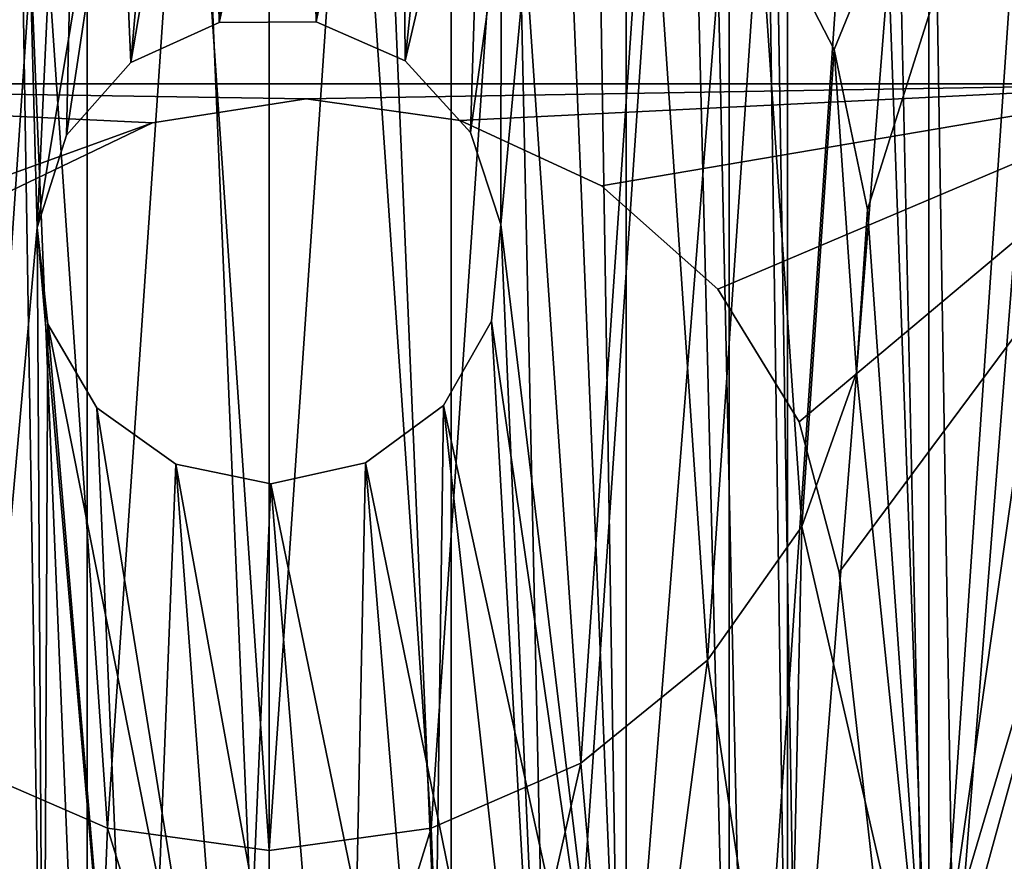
# Model space of a CAD drawing. Header units: millimetres. Extents: x 2.2 to 39.1, y 0.4 to 77.
# Tile 4 of 9: x 16.9 to 31.7, y 19.3 to 31.9. Entities that reach past the tile are written whole.
import ezdxf

# ---------------------------------------------------------------- set-up
doc = ezdxf.new("R2010")
doc.units = ezdxf.units.MM
doc.header["$LTSCALE"] = 25.4
doc.layers.get('0').update_dxf_attribs({"true_color": 0xff5454})

# ---------------------------------------------------------------- blocks, each defined once
blk = doc.blocks.new('CAMELEON-CANOPY-G-8361-8360.STL#2')
at = {"color": 18, "true_color": 0x000000}
mesh = blk.add_polyface(dxfattribs=at)
corners = [(15.29, 13.039, 104.777), (13.746, 75.171, 104.777), (13.746, 13.79, 104.777), (15.29, 75.923, 104.777), (17.916, 12.246, 104.777), (17.916, 76.716, 104.777), (20.646, 11.981, 104.777), (20.646, 76.981, 104.777), (23.376, 12.246, 104.777), (23.376, 76.716, 104.777), (26.002, 13.039, 104.777), (26.002, 75.923, 104.777), (27.546, 13.79, 104.777), (27.546, 75.171, 104.777)]
mesh.append_faces([[corners[k] for k in face] for face in [(0, 1, 2), (11, 12, 13)]], dxfattribs={"vtx0": -1, "color": 18})
mesh.append_faces([[corners[k] for k in face] for face in [(1, 0, 3), (3, 4, 5), (5, 6, 7), (7, 8, 9), (9, 10, 11)]], dxfattribs={"vtx0": -1, "vtx1": -1, "color": 18})
mesh.append_faces([[corners[k] for k in face] for face in [(3, 0, 4), (5, 4, 6), (7, 6, 8), (9, 8, 10), (11, 10, 12)]], dxfattribs={"vtx0": -1, "vtx2": -1, "color": 18})
mesh = blk.add_polyface(dxfattribs=at)
corners = [(28.422, 14.329, 94.327), (27.546, 75.171, 94.327), (27.546, 13.79, 94.327), (28.422, 74.632, 94.327), (30.544, 16.068, 94.327), (30.544, 72.894, 94.327), (32.285, 18.187, 94.327), (32.285, 70.774, 94.327), (33.58, 20.605, 94.327), (33.58, 68.356, 94.327), (34.377, 23.23, 94.327), (34.377, 65.731, 94.327), (34.646, 25.96, 94.327), (34.646, 63.001, 94.327)]
mesh.append_faces([[corners[k] for k in face] for face in [(0, 1, 2), (11, 12, 13)]], dxfattribs={"vtx0": -1, "color": 18})
mesh.append_faces([[corners[k] for k in face] for face in [(1, 0, 3), (3, 4, 5), (5, 6, 7), (7, 8, 9), (9, 10, 11)]], dxfattribs={"vtx0": -1, "vtx1": -1, "color": 18})
mesh.append_faces([[corners[k] for k in face] for face in [(3, 0, 4), (5, 4, 6), (7, 6, 8), (9, 8, 10), (11, 10, 12)]], dxfattribs={"vtx0": -1, "vtx2": -1, "color": 18})
mesh = blk.add_polyface(dxfattribs=at)
corners = [(27.546, 75.171, 94.327), (27.546, 13.79, 104.777), (27.546, 13.79, 94.327), (27.546, 75.171, 104.777)]
mesh.append_faces([[corners[k] for k in face] for face in [(0, 1, 2), (1, 0, 3)]], dxfattribs={"vtx0": -1, "color": 18})
at = {"color": 250, "true_color": 0x262626}
mesh = blk.add_polyface(dxfattribs=at)
corners = [(4.973, 18.651, 66.028), (4.148, 28.213, 66.028), (3.47, 21.607, 66.028), (4.497, 25.096, 66.028), (5.429, 22.101, 66.028), (6.981, 16.01, 66.028), (6.912, 19.337, 66.028), (8.89, 16.903, 66.028), (9.427, 13.771, 66.028), (11.294, 14.887, 66.028), (12.234, 12.004, 66.028), (14.035, 13.363, 66.028), (15.311, 10.767, 66.028), (17.016, 12.385, 66.028), (18.56, 10.099, 66.028), (20.128, 11.989, 66.028), (21.875, 10.022, 66.028), (23.258, 12.189, 66.028), (25.152, 10.538, 66.028), (26.294, 12.978, 66.028), (28.283, 11.631, 66.028), (29.126, 14.327, 66.028), (31.169, 13.265, 66.028), (31.651, 16.188, 66.028), (33.717, 15.389, 66.028), (33.779, 18.493, 66.028), (35.844, 17.933, 66.028), (35.432, 21.159, 66.028), (36.55, 24.089, 66.028), (37.483, 20.816, 66.028), (37.094, 27.179, 66.028), (37.136, 36.866, 66.028), (38.368, 33.787, 66.028), (38.581, 23.946, 66.028), (39.031, 30.537, 66.028), (39.103, 27.221, 66.028), (2.519, 24.784, 66.028), (2.376, 31.389, 66.028), (2.15, 28.08, 66.028), (3.189, 34.605, 66.028), (4.563, 37.624, 66.028), (4.396, 31.34, 66.028), (5.231, 34.364, 66.028), (6.454, 40.348, 66.028), (6.623, 37.175, 66.028), (8.801, 42.692, 66.028), (8.521, 39.672, 66.028), (10.859, 41.764, 66.028), (11.529, 44.578, 66.028), (13.549, 43.376, 66.028), (14.55, 45.947, 66.028), (16.497, 44.45, 66.028), (17.766, 46.755, 66.028), (19.594, 44.947, 66.028), (21.076, 46.976, 66.028), (22.729, 44.848, 66.028), (24.371, 46.602, 66.028), (25.789, 44.158, 66.028), (27.547, 45.645, 66.028), (28.663, 42.902, 66.028), (30.501, 44.137, 66.028), (31.247, 41.124, 66.028), (33.138, 42.126, 66.028), (33.448, 38.889, 66.028), (35.374, 39.676, 66.028), (35.187, 36.278, 66.028), (36.4, 33.385, 66.028), (37.043, 30.315, 66.028)]
mesh.append_faces([[corners[k] for k in face] for face in [(34, 33, 35), (36, 37, 38)]], dxfattribs={"vtx0": -1, "color": 250})
mesh.append_faces([[corners[k] for k in face] for face in [(0, 1, 2), (1, 0, 3), (3, 0, 4), (4, 5, 6), (6, 5, 7), (7, 8, 9), (9, 10, 11), (11, 12, 13), (13, 14, 15), (15, 16, 17), (17, 18, 19), (19, 20, 21), (21, 22, 23), (23, 24, 25), (25, 26, 27), (27, 26, 28), (28, 29, 30), (31, 29, 32), (32, 33, 34), (37, 36, 39), (39, 2, 40), (40, 42, 43), (43, 44, 45), (45, 47, 48), (48, 49, 50), (50, 51, 52), (52, 53, 54), (54, 55, 56), (56, 57, 58), (58, 59, 60), (60, 61, 62), (62, 63, 64), (64, 66, 31)]], dxfattribs={"vtx0": -1, "vtx1": -1, "color": 250})
mesh.append_faces([[corners[k] for k in face] for face in [(30, 29, 31), (40, 2, 1)]], dxfattribs={"vtx0": -1, "vtx1": -1, "vtx2": -1, "color": 250})
mesh.append_faces([[corners[k] for k in face] for face in [(4, 0, 5), (7, 5, 8), (9, 8, 10), (11, 10, 12), (13, 12, 14), (15, 14, 16), (17, 16, 18), (19, 18, 20), (21, 20, 22), (23, 22, 24), (25, 24, 26), (28, 26, 29), (32, 29, 33), (39, 36, 2), (40, 1, 41), (40, 41, 42), (43, 42, 44), (45, 44, 46), (45, 46, 47), (48, 47, 49), (50, 49, 51), (52, 51, 53), (54, 53, 55), (56, 55, 57), (58, 57, 59), (60, 59, 61), (62, 61, 63), (64, 63, 65), (64, 65, 66), (31, 66, 67), (31, 67, 30)]], dxfattribs={"vtx0": -1, "vtx2": -1, "color": 250})
mesh = blk.add_polyface(dxfattribs=at)
corners = [(3.496, 31.211, 1.028), (3.63, 25.011, 1.028), (3.284, 28.105, 1.028), (4.259, 34.229, 1.028), (4.523, 22.029, 1.028), (5.549, 37.063, 1.028), (5.935, 19.254, 1.028), (7.324, 39.62, 1.028), (7.819, 16.775, 1.028), (9.527, 41.82, 1.028), (10.115, 14.673, 1.028), (12.088, 43.591, 1.028), (12.75, 13.014, 1.028), (14.923, 44.876, 1.028), (15.638, 11.853, 1.028), (17.943, 45.635, 1.028), (17.163, 28.823, 1.028), (17.603, 30.21, 1.028), (18.57, 31.298, 1.028), (21.049, 45.841, 1.028), (19.895, 31.899, 1.028), (21.351, 31.909, 1.028), (24.143, 45.49, 1.028), (22.684, 31.326, 1.028), (23.665, 30.251, 1.028), (24.124, 28.87, 1.028), (18.688, 11.226, 1.028), (17.324, 27.377, 1.028), (18.06, 26.121, 1.028), (19.244, 25.274, 1.028), (21.8, 11.154, 1.028), (20.669, 24.981, 1.028), (22.091, 25.293, 1.028), (24.875, 11.638, 1.028), (23.262, 26.156, 1.028), (23.982, 27.421, 1.028), (27.124, 44.593, 1.028), (27.815, 12.664, 1.028), (29.896, 43.177, 1.028), (30.524, 14.198, 1.028), (32.372, 41.289, 1.028), (32.915, 16.192, 1.028), (34.471, 38.989, 1.028), (34.912, 18.58, 1.028), (36.125, 36.352, 1.028), (36.451, 21.286, 1.028), (37.281, 33.462, 1.028), (37.481, 24.224, 1.028), (37.904, 30.411, 1.028), (37.971, 27.299, 1.028)]
mesh.append_faces([[corners[k] for k in face] for face in [(0, 1, 2), (47, 48, 49)]], dxfattribs={"vtx0": -1, "color": 250})
mesh.append_faces([[corners[k] for k in face] for face in [(1, 3, 4), (4, 5, 6), (6, 7, 8), (8, 9, 10), (10, 11, 12), (12, 13, 14), (16, 15, 17), (17, 15, 18), (18, 19, 20), (20, 19, 21), (21, 22, 23), (23, 22, 24), (24, 22, 25), (26, 29, 30), (30, 32, 33), (33, 36, 37), (37, 38, 39), (39, 40, 41), (41, 42, 43), (43, 44, 45), (45, 46, 47)]], dxfattribs={"vtx0": -1, "vtx1": -1, "color": 250})
mesh.append_faces([[corners[k] for k in face] for face in [(14, 15, 16), (33, 25, 22)]], dxfattribs={"vtx0": -1, "vtx1": -1, "vtx2": -1, "color": 250})
mesh.append_faces([[corners[k] for k in face] for face in [(1, 0, 3), (4, 3, 5), (6, 5, 7), (8, 7, 9), (10, 9, 11), (12, 11, 13), (14, 13, 15), (18, 15, 19), (21, 19, 22), (16, 26, 14), (26, 16, 27), (26, 27, 28), (26, 28, 29), (30, 29, 31), (30, 31, 32), (33, 32, 34), (33, 34, 35), (33, 35, 25), (33, 22, 36), (37, 36, 38), (39, 38, 40), (41, 40, 42), (43, 42, 44), (45, 44, 46), (47, 46, 48)]], dxfattribs={"vtx0": -1, "vtx2": -1, "color": 250})
at = {"color": 18, "true_color": 0x000000}
mesh = blk.add_polyface(dxfattribs=at)
corners = [(6.646, 44.981, 66.077), (13.293, 33.671, 66.077), (6.646, 25.96, 66.077), (14.966, 35.462, 66.077), (17.06, 36.736, 66.077), (34.646, 44.981, 66.077), (6.915, 23.23, 66.077), (12.165, 31.495, 66.077), (7.712, 20.605, 66.077), (9.006, 18.187, 66.077), (11.667, 29.095, 66.077), (10.747, 16.068, 66.077), (19.42, 37.397, 66.077), (21.871, 37.397, 66.077), (24.231, 36.736, 66.077), (26.326, 35.462, 66.077), (27.998, 33.671, 66.077), (29.126, 31.495, 66.077), (29.625, 29.095, 66.077), (30.544, 16.068, 66.077), (32.285, 18.187, 66.077), (33.58, 20.605, 66.077), (34.377, 23.23, 66.077), (34.646, 25.96, 66.077), (11.834, 26.65, 66.077), (12.869, 14.329, 66.077), (12.655, 24.34, 66.077), (14.068, 22.338, 66.077), (15.29, 13.039, 66.077), (15.969, 20.791, 66.077), (17.916, 12.246, 66.077), (18.218, 19.814, 66.077), (20.646, 11.981, 66.077), (20.646, 19.481, 66.077), (23.074, 19.814, 66.077), (23.376, 12.246, 66.077), (25.322, 20.791, 66.077), (26.002, 13.039, 66.077), (27.223, 22.338, 66.077), (28.422, 14.329, 66.077), (28.637, 24.34, 66.077), (29.457, 26.65, 66.077)]
mesh.append_faces([[corners[k] for k in face] for face in [(22, 5, 23)]], dxfattribs={"vtx0": -1, "color": 18})
mesh.append_faces([[corners[k] for k in face] for face in [(0, 1, 2), (1, 0, 3), (3, 0, 4), (2, 1, 6), (6, 7, 8), (8, 7, 9), (9, 10, 11), (4, 5, 12), (12, 5, 13), (13, 5, 14), (14, 5, 15), (15, 5, 16), (16, 5, 17), (17, 5, 18), (19, 5, 20), (20, 5, 21), (21, 5, 22), (11, 24, 25), (24, 11, 10), (25, 27, 28), (28, 29, 30), (30, 31, 32), (32, 34, 35), (35, 36, 37), (37, 38, 39), (39, 40, 19)]], dxfattribs={"vtx0": -1, "vtx1": -1, "color": 18})
mesh.append_faces([[corners[k] for k in face] for face in [(18, 5, 19)]], dxfattribs={"vtx0": -1, "vtx1": -1, "vtx2": -1, "color": 18})
mesh.append_faces([[corners[k] for k in face] for face in [(4, 0, 5), (6, 1, 7), (9, 7, 10), (25, 24, 26), (25, 26, 27), (28, 27, 29), (30, 29, 31), (32, 31, 33), (32, 33, 34), (35, 34, 36), (37, 36, 38), (39, 38, 40), (19, 40, 41), (19, 41, 18)]], dxfattribs={"vtx0": -1, "vtx2": -1, "color": 18})
at = {"color": 250, "true_color": 0x262626}
mesh = blk.add_polyface(dxfattribs=at)
corners = [(5.573, 25.322, 3.028), (5.479, 31.15, 3.028), (5.248, 28.231, 3.028), (6.258, 33.972, 3.028), (6.443, 22.526, 3.028), (7.557, 36.596, 3.028), (7.827, 19.946, 3.028), (9.33, 38.926, 3.028), (9.674, 17.674, 3.028), (11.511, 40.879, 3.028), (11.917, 15.793, 3.028), (14.022, 42.384, 3.028), (14.476, 14.371, 3.028), (16.773, 43.386, 3.028), (17.258, 13.458, 3.028), (17.163, 28.823, 3.028), (17.324, 27.377, 3.028), (20.162, 13.088, 3.028), (18.06, 26.121, 3.028), (19.244, 25.274, 3.028), (20.669, 24.981, 3.028), (23.084, 13.275, 3.028), (22.091, 25.293, 3.028), (23.262, 26.156, 3.028), (25.918, 14.011, 3.028), (23.982, 27.421, 3.028), (24.124, 28.87, 3.028), (25.446, 43.113, 3.028), (28.129, 41.94, 3.028), (28.561, 15.27, 3.028), (30.541, 40.281, 3.028), (30.918, 17.007, 3.028), (32.595, 38.195, 3.028), (32.904, 19.158, 3.028), (34.218, 35.758, 3.028), (34.446, 21.647, 3.028), (35.35, 33.058, 3.028), (35.49, 24.382, 3.028), (35.95, 30.193, 3.028), (35.998, 27.265, 3.028), (19.664, 43.849, 3.028), (17.603, 30.21, 3.028), (18.57, 31.298, 3.028), (19.895, 31.899, 3.028), (22.59, 43.757, 3.028), (21.351, 31.909, 3.028), (22.684, 31.326, 3.028), (23.665, 30.251, 3.028)]
mesh.append_faces([[corners[k] for k in face] for face in [(0, 1, 2), (38, 37, 39)]], dxfattribs={"vtx0": -1, "color": 250})
mesh.append_faces([[corners[k] for k in face] for face in [(1, 0, 3), (3, 4, 5), (5, 6, 7), (7, 8, 9), (9, 10, 11), (11, 12, 13), (15, 14, 16), (16, 17, 18), (18, 17, 19), (19, 17, 20), (20, 21, 22), (22, 21, 23), (23, 24, 25), (25, 24, 26), (27, 24, 28), (28, 29, 30), (30, 31, 32), (32, 33, 34), (34, 35, 36), (36, 37, 38), (40, 43, 44), (44, 46, 27)]], dxfattribs={"vtx0": -1, "vtx1": -1, "color": 250})
mesh.append_faces([[corners[k] for k in face] for face in [(13, 14, 15), (26, 24, 27)]], dxfattribs={"vtx0": -1, "vtx1": -1, "vtx2": -1, "color": 250})
mesh.append_faces([[corners[k] for k in face] for face in [(3, 0, 4), (5, 4, 6), (7, 6, 8), (9, 8, 10), (11, 10, 12), (13, 12, 14), (16, 14, 17), (20, 17, 21), (23, 21, 24), (28, 24, 29), (30, 29, 31), (32, 31, 33), (34, 33, 35), (36, 35, 37), (15, 40, 13), (40, 15, 41), (40, 41, 42), (40, 42, 43), (44, 43, 45), (44, 45, 46), (27, 46, 47), (27, 47, 26)]], dxfattribs={"vtx0": -1, "vtx2": -1, "color": 250})
at = {"color": 18, "true_color": 0x000000}
mesh = blk.add_polyface(dxfattribs=at)
corners = [(12.165, 31.495, 68.077), (11.834, 26.65, 68.077), (11.667, 29.095, 68.077), (12.655, 24.34, 68.077), (13.293, 33.671, 68.077), (14.068, 22.338, 68.077), (14.966, 35.462, 68.077), (15.969, 20.791, 68.077), (17.06, 36.736, 68.077), (18.218, 19.814, 68.077), (19.42, 37.397, 68.077), (20.646, 19.481, 68.077), (21.871, 37.397, 68.077), (23.074, 19.814, 68.077), (24.231, 36.736, 68.077), (25.322, 20.791, 68.077), (26.326, 35.462, 68.077), (27.223, 22.338, 68.077), (27.998, 33.671, 68.077), (28.637, 24.34, 68.077), (29.126, 31.495, 68.077), (29.457, 26.65, 68.077), (29.625, 29.095, 68.077)]
mesh.append_faces([[corners[k] for k in face] for face in [(0, 1, 2), (21, 20, 22)]], dxfattribs={"vtx0": -1, "color": 18})
mesh.append_faces([[corners[k] for k in face] for face in [(1, 0, 3), (3, 4, 5), (5, 6, 7), (7, 8, 9), (9, 10, 11), (11, 12, 13), (13, 14, 15), (15, 16, 17), (17, 18, 19), (19, 20, 21)]], dxfattribs={"vtx0": -1, "vtx1": -1, "color": 18})
mesh.append_faces([[corners[k] for k in face] for face in [(3, 0, 4), (5, 4, 6), (7, 6, 8), (9, 8, 10), (11, 10, 12), (13, 12, 14), (15, 14, 16), (17, 16, 18), (19, 18, 20)]], dxfattribs={"vtx0": -1, "vtx2": -1, "color": 18})
mesh = blk.add_polyface(dxfattribs=at)
corners = [(27.998, 33.671, 68.077), (29.126, 31.495, 66.077), (29.126, 31.495, 68.077), (27.998, 33.671, 66.077)]
mesh.append_faces([[corners[k] for k in face] for face in [(0, 1, 2), (1, 0, 3)]], dxfattribs={"vtx0": -1, "color": 18})
at = {"color": 250, "true_color": 0x262626}
mesh = blk.add_polyface(dxfattribs=at)
corners = [(19.895, 31.899, 3.028), (18.57, 31.298, 1.028), (19.895, 31.899, 1.028), (18.57, 31.298, 3.028)]
mesh.append_faces([[corners[k] for k in face] for face in [(0, 1, 2), (1, 0, 3)]], dxfattribs={"vtx0": -1, "color": 250})
mesh = blk.add_polyface(dxfattribs=at)
corners = [(21.351, 31.909, 3.028), (19.895, 31.899, 1.028), (21.351, 31.909, 1.028), (19.895, 31.899, 3.028)]
mesh.append_faces([[corners[k] for k in face] for face in [(0, 1, 2), (1, 0, 3)]], dxfattribs={"vtx0": -1, "color": 250})
mesh = blk.add_polyface(dxfattribs=at)
corners = [(22.684, 31.326, 3.028), (21.351, 31.909, 1.028), (22.684, 31.326, 1.028), (21.351, 31.909, 3.028)]
mesh.append_faces([[corners[k] for k in face] for face in [(0, 1, 2), (1, 0, 3)]], dxfattribs={"vtx0": -1, "color": 250})
at = {"color": 18, "true_color": 0x000000}
mesh = blk.add_polyface(dxfattribs=at)
corners = [(29.126, 31.495, 68.077), (29.625, 29.095, 66.077), (29.625, 29.095, 68.077), (29.126, 31.495, 66.077)]
mesh.append_faces([[corners[k] for k in face] for face in [(0, 1, 2), (1, 0, 3)]], dxfattribs={"vtx0": -1, "color": 18})
at = {"color": 250, "true_color": 0x262626}
mesh = blk.add_polyface(dxfattribs=at)
corners = [(22.684, 31.326, 3.028), (23.665, 30.251, 1.028), (23.665, 30.251, 3.028), (22.684, 31.326, 1.028)]
mesh.append_faces([[corners[k] for k in face] for face in [(0, 1, 2), (1, 0, 3)]], dxfattribs={"vtx0": -1, "color": 250})
mesh = blk.add_polyface(dxfattribs=at)
corners = [(18.57, 31.298, 1.028), (17.603, 30.21, 3.028), (17.603, 30.21, 1.028), (18.57, 31.298, 3.028)]
mesh.append_faces([[corners[k] for k in face] for face in [(0, 1, 2), (1, 0, 3)]], dxfattribs={"vtx0": -1, "color": 250})
at = {"color": 18, "true_color": 0x000000}
mesh = blk.add_polyface(dxfattribs=at)
corners = [(6.646, 30.981, 92.399), (18.893, 30.394, 92.399), (6.646, 25.96, 92.399), (21.2, 30.752, 92.399), (34.646, 30.981, 92.399), (16.788, 29.385, 92.399), (6.915, 23.23, 92.399), (15.064, 27.811, 92.399), (7.712, 20.605, 92.399), (9.006, 18.187, 92.399), (13.868, 25.807, 92.399), (10.747, 16.068, 92.399), (13.303, 23.542, 92.399), (12.869, 14.329, 92.399), (23.511, 30.427, 92.399), (25.631, 29.449, 92.399), (27.377, 27.9, 92.399), (28.601, 25.912, 92.399), (29.199, 23.656, 92.399), (30.103, 15.646, 92.399), (30.544, 16.068, 92.399), (32.285, 18.187, 92.399), (33.58, 20.605, 92.399), (34.377, 23.23, 92.399), (34.646, 25.96, 92.399), (13.416, 21.21, 92.399), (15.29, 13.039, 92.399), (14.198, 19.011, 92.399), (15.583, 17.131, 92.399), (17.916, 12.246, 92.399), (17.451, 15.732, 92.399), (23.744, 12.324, 92.399), (20.646, 11.981, 92.399), (23.376, 12.246, 92.399)]
mesh.append_faces([[corners[k] for k in face] for face in [(23, 4, 24), (32, 31, 33)]], dxfattribs={"vtx0": -1, "color": 18})
mesh.append_faces([[corners[k] for k in face] for face in [(0, 1, 2), (1, 0, 3), (2, 5, 6), (6, 7, 8), (8, 7, 9), (9, 10, 11), (11, 12, 13), (3, 4, 14), (14, 4, 15), (15, 4, 16), (16, 4, 17), (17, 4, 18), (18, 4, 19), (19, 4, 20), (20, 4, 21), (21, 4, 22), (22, 4, 23), (13, 25, 26), (25, 13, 12), (26, 28, 29), (29, 31, 32)]], dxfattribs={"vtx0": -1, "vtx1": -1, "color": 18})
mesh.append_faces([[corners[k] for k in face] for face in [(3, 0, 4), (2, 1, 5), (6, 5, 7), (9, 7, 10), (11, 10, 12), (26, 25, 27), (26, 27, 28), (29, 28, 30), (29, 30, 31)]], dxfattribs={"vtx0": -1, "vtx2": -1, "color": 18})
mesh = blk.add_polyface(dxfattribs=at)
corners = [(12.869, 14.329, 87.827), (13.416, 21.21, 87.827), (13.303, 23.542, 87.827), (15.29, 13.039, 87.827), (14.198, 19.011, 87.827), (15.583, 17.131, 87.827), (17.916, 12.246, 87.827), (17.451, 15.732, 87.827), (23.744, 12.324, 87.827), (20.646, 11.981, 87.827), (23.376, 12.246, 87.827), (6.915, 23.23, 87.827), (6.646, 30.981, 87.827), (6.646, 25.96, 87.827), (16.788, 29.385, 87.827), (18.893, 30.394, 87.827), (21.2, 30.752, 87.827), (34.646, 30.981, 87.827), (15.064, 27.811, 87.827), (7.712, 20.605, 87.827), (9.006, 18.187, 87.827), (13.868, 25.807, 87.827), (10.747, 16.068, 87.827), (23.511, 30.427, 87.827), (25.631, 29.449, 87.827), (27.377, 27.9, 87.827), (28.601, 25.912, 87.827), (29.199, 23.656, 87.827), (30.103, 15.646, 87.827), (30.544, 16.068, 87.827), (32.285, 18.187, 87.827), (33.58, 20.605, 87.827), (34.377, 23.23, 87.827), (34.646, 25.96, 87.827)]
mesh.append_faces([[corners[k] for k in face] for face in [(8, 9, 10), (11, 12, 13), (17, 32, 33)]], dxfattribs={"vtx0": -1, "color": 18})
mesh.append_faces([[corners[k] for k in face] for face in [(1, 3, 4), (4, 3, 5), (5, 6, 7), (7, 6, 8), (12, 16, 17), (14, 11, 18), (18, 20, 21), (21, 22, 2)]], dxfattribs={"vtx0": -1, "vtx1": -1, "color": 18})
mesh.append_faces([[corners[k] for k in face] for face in [(12, 11, 14)]], dxfattribs={"vtx0": -1, "vtx1": -1, "vtx2": -1, "color": 18})
mesh.append_faces([[corners[k] for k in face] for face in [(0, 1, 2), (1, 0, 3), (5, 3, 6), (8, 6, 9), (12, 14, 15), (12, 15, 16), (18, 11, 19), (18, 19, 20), (21, 20, 22), (2, 22, 0), (17, 16, 23), (17, 23, 24), (17, 24, 25), (17, 25, 26), (17, 26, 27), (17, 27, 28), (17, 28, 29), (17, 29, 30), (17, 30, 31), (17, 31, 32)]], dxfattribs={"vtx0": -1, "vtx2": -1, "color": 18})
mesh = blk.add_polyface(dxfattribs=at)
corners = [(34.646, 30.981, 92.399), (6.646, 30.981, 87.827), (34.646, 30.981, 87.827), (6.646, 30.981, 92.399)]
mesh.append_faces([[corners[k] for k in face] for face in [(0, 1, 2), (1, 0, 3)]], dxfattribs={"vtx0": -1, "color": 18})
mesh = blk.add_polyface(dxfattribs=at)
corners = [(18.893, 30.394, 92.399), (21.2, 30.752, 87.827), (18.893, 30.394, 87.827), (21.2, 30.752, 92.399)]
mesh.append_faces([[corners[k] for k in face] for face in [(0, 1, 2), (1, 0, 3)]], dxfattribs={"vtx0": -1, "color": 18})
mesh = blk.add_polyface(dxfattribs=at)
corners = [(21.2, 30.752, 92.399), (23.511, 30.427, 87.827), (21.2, 30.752, 87.827), (23.511, 30.427, 92.399)]
mesh.append_faces([[corners[k] for k in face] for face in [(0, 1, 2), (1, 0, 3)]], dxfattribs={"vtx0": -1, "color": 18})
mesh = blk.add_polyface(dxfattribs=at)
corners = [(16.788, 29.385, 92.399), (18.893, 30.394, 87.827), (16.788, 29.385, 87.827), (18.893, 30.394, 92.399)]
mesh.append_faces([[corners[k] for k in face] for face in [(0, 1, 2), (1, 0, 3)]], dxfattribs={"vtx0": -1, "color": 18})
mesh = blk.add_polyface(dxfattribs=at)
corners = [(23.511, 30.427, 92.399), (25.631, 29.449, 87.827), (23.511, 30.427, 87.827), (25.631, 29.449, 92.399)]
mesh.append_faces([[corners[k] for k in face] for face in [(0, 1, 2), (1, 0, 3)]], dxfattribs={"vtx0": -1, "color": 18})
at = {"color": 250, "true_color": 0x262626}
mesh = blk.add_polyface(dxfattribs=at)
corners = [(17.603, 30.21, 1.028), (17.163, 28.823, 3.028), (17.163, 28.823, 1.028), (17.603, 30.21, 3.028)]
mesh.append_faces([[corners[k] for k in face] for face in [(0, 1, 2), (1, 0, 3)]], dxfattribs={"vtx0": -1, "color": 250})
mesh = blk.add_polyface(dxfattribs=at)
corners = [(23.665, 30.251, 3.028), (24.124, 28.87, 1.028), (24.124, 28.87, 3.028), (23.665, 30.251, 1.028)]
mesh.append_faces([[corners[k] for k in face] for face in [(0, 1, 2), (1, 0, 3)]], dxfattribs={"vtx0": -1, "color": 250})
at = {"color": 18, "true_color": 0x000000}
mesh = blk.add_polyface(dxfattribs=at)
corners = [(25.631, 29.449, 92.399), (27.377, 27.9, 87.827), (25.631, 29.449, 87.827), (27.377, 27.9, 92.399)]
mesh.append_faces([[corners[k] for k in face] for face in [(0, 1, 2), (1, 0, 3)]], dxfattribs={"vtx0": -1, "color": 18})
mesh = blk.add_polyface(dxfattribs=at)
corners = [(29.625, 29.095, 68.077), (29.457, 26.65, 66.077), (29.457, 26.65, 68.077), (29.625, 29.095, 66.077)]
mesh.append_faces([[corners[k] for k in face] for face in [(0, 1, 2), (1, 0, 3)]], dxfattribs={"vtx0": -1, "color": 18})
at = {"color": 250, "true_color": 0x262626}
mesh = blk.add_polyface(dxfattribs=at)
corners = [(17.163, 28.823, 1.028), (17.324, 27.377, 3.028), (17.324, 27.377, 1.028), (17.163, 28.823, 3.028)]
mesh.append_faces([[corners[k] for k in face] for face in [(0, 1, 2), (1, 0, 3)]], dxfattribs={"vtx0": -1, "color": 250})
mesh = blk.add_polyface(dxfattribs=at)
corners = [(24.124, 28.87, 3.028), (23.982, 27.421, 1.028), (23.982, 27.421, 3.028), (24.124, 28.87, 1.028)]
mesh.append_faces([[corners[k] for k in face] for face in [(0, 1, 2), (1, 0, 3)]], dxfattribs={"vtx0": -1, "color": 250})
at = {"color": 18, "true_color": 0x000000}
mesh = blk.add_polyface(dxfattribs=at)
corners = [(27.377, 27.9, 87.827), (28.601, 25.912, 92.399), (28.601, 25.912, 87.827), (27.377, 27.9, 92.399)]
mesh.append_faces([[corners[k] for k in face] for face in [(0, 1, 2), (1, 0, 3)]], dxfattribs={"vtx0": -1, "color": 18})
at = {"color": 250, "true_color": 0x262626}
mesh = blk.add_polyface(dxfattribs=at)
corners = [(17.324, 27.377, 1.028), (18.06, 26.121, 3.028), (18.06, 26.121, 1.028), (17.324, 27.377, 3.028)]
mesh.append_faces([[corners[k] for k in face] for face in [(0, 1, 2), (1, 0, 3)]], dxfattribs={"vtx0": -1, "color": 250})
mesh = blk.add_polyface(dxfattribs=at)
corners = [(23.982, 27.421, 3.028), (23.262, 26.156, 1.028), (23.262, 26.156, 3.028), (23.982, 27.421, 1.028)]
mesh.append_faces([[corners[k] for k in face] for face in [(0, 1, 2), (1, 0, 3)]], dxfattribs={"vtx0": -1, "color": 250})
at = {"color": 18, "true_color": 0x000000}
mesh = blk.add_polyface(dxfattribs=at)
corners = [(29.457, 26.65, 68.077), (28.637, 24.34, 66.077), (28.637, 24.34, 68.077), (29.457, 26.65, 66.077)]
mesh.append_faces([[corners[k] for k in face] for face in [(0, 1, 2), (1, 0, 3)]], dxfattribs={"vtx0": -1, "color": 18})
at = {"color": 250, "true_color": 0x262626}
mesh = blk.add_polyface(dxfattribs=at)
corners = [(22.091, 25.293, 3.028), (23.262, 26.156, 1.028), (22.091, 25.293, 1.028), (23.262, 26.156, 3.028)]
mesh.append_faces([[corners[k] for k in face] for face in [(0, 1, 2), (1, 0, 3)]], dxfattribs={"vtx0": -1, "color": 250})
mesh = blk.add_polyface(dxfattribs=at)
corners = [(18.06, 26.121, 3.028), (19.244, 25.274, 1.028), (18.06, 26.121, 1.028), (19.244, 25.274, 3.028)]
mesh.append_faces([[corners[k] for k in face] for face in [(0, 1, 2), (1, 0, 3)]], dxfattribs={"vtx0": -1, "color": 250})
at = {"color": 18, "true_color": 0x000000}
mesh = blk.add_polyface(dxfattribs=at)
corners = [(28.601, 25.912, 87.827), (29.199, 23.656, 92.399), (29.199, 23.656, 87.827), (28.601, 25.912, 92.399)]
mesh.append_faces([[corners[k] for k in face] for face in [(0, 1, 2), (1, 0, 3)]], dxfattribs={"vtx0": -1, "color": 18})
at = {"color": 250, "true_color": 0x262626}
mesh = blk.add_polyface(dxfattribs=at)
corners = [(19.244, 25.274, 3.028), (20.669, 24.981, 1.028), (19.244, 25.274, 1.028), (20.669, 24.981, 3.028)]
mesh.append_faces([[corners[k] for k in face] for face in [(0, 1, 2), (1, 0, 3)]], dxfattribs={"vtx0": -1, "color": 250})
mesh = blk.add_polyface(dxfattribs=at)
corners = [(20.669, 24.981, 3.028), (22.091, 25.293, 1.028), (20.669, 24.981, 1.028), (22.091, 25.293, 3.028)]
mesh.append_faces([[corners[k] for k in face] for face in [(0, 1, 2), (1, 0, 3)]], dxfattribs={"vtx0": -1, "color": 250})
at = {"color": 18, "true_color": 0x000000}
mesh = blk.add_polyface(dxfattribs=at)
corners = [(28.637, 24.34, 68.077), (27.223, 22.338, 66.077), (27.223, 22.338, 68.077), (28.637, 24.34, 66.077)]
mesh.append_faces([[corners[k] for k in face] for face in [(0, 1, 2), (1, 0, 3)]], dxfattribs={"vtx0": -1, "color": 18})
mesh = blk.add_polyface(dxfattribs=at)
corners = [(30.103, 15.646, 87.827), (30.238, 14.447, 92.399), (30.238, 14.447, 87.827), (30.103, 15.646, 92.399), (29.199, 23.656, 87.827), (29.199, 23.656, 92.399)]
mesh.append_faces([[corners[k] for k in face] for face in [(0, 1, 2), (3, 4, 5)]], dxfattribs={"vtx0": -1, "color": 18})
mesh.append_faces([[corners[k] for k in face] for face in [(1, 0, 3)]], dxfattribs={"vtx0": -1, "vtx1": -1, "color": 18})
mesh.append_faces([[corners[k] for k in face] for face in [(3, 0, 4)]], dxfattribs={"vtx0": -1, "vtx2": -1, "color": 18})
mesh = blk.add_polyface(dxfattribs=at)
corners = [(25.322, 20.791, 68.077), (27.223, 22.338, 66.077), (25.322, 20.791, 66.077), (27.223, 22.338, 68.077)]
mesh.append_faces([[corners[k] for k in face] for face in [(0, 1, 2), (1, 0, 3)]], dxfattribs={"vtx0": -1, "color": 18})
mesh = blk.add_polyface(dxfattribs=at)
corners = [(15.969, 20.791, 68.077), (18.218, 19.814, 66.077), (15.969, 20.791, 66.077), (18.218, 19.814, 68.077)]
mesh.append_faces([[corners[k] for k in face] for face in [(0, 1, 2), (1, 0, 3)]], dxfattribs={"vtx0": -1, "color": 18})
mesh = blk.add_polyface(dxfattribs=at)
corners = [(23.074, 19.814, 68.077), (25.322, 20.791, 66.077), (23.074, 19.814, 66.077), (25.322, 20.791, 68.077)]
mesh.append_faces([[corners[k] for k in face] for face in [(0, 1, 2), (1, 0, 3)]], dxfattribs={"vtx0": -1, "color": 18})
mesh = blk.add_polyface(dxfattribs=at)
corners = [(18.218, 19.814, 68.077), (20.646, 19.481, 66.077), (18.218, 19.814, 66.077), (20.646, 19.481, 68.077)]
mesh.append_faces([[corners[k] for k in face] for face in [(0, 1, 2), (1, 0, 3)]], dxfattribs={"vtx0": -1, "color": 18})
mesh = blk.add_polyface(dxfattribs=at)
corners = [(20.646, 19.481, 68.077), (23.074, 19.814, 66.077), (20.646, 19.481, 66.077), (23.074, 19.814, 68.077)]
mesh.append_faces([[corners[k] for k in face] for face in [(0, 1, 2), (1, 0, 3)]], dxfattribs={"vtx0": -1, "color": 18})

msp = doc.modelspace()

# ---------------------------------------------------------------- block references
at = {"color": 0}
msp.add_blockref('CAMELEON-CANOPY-G-8361-8360.STL#2', (0, 0), dxfattribs=at)

doc.saveas('drawing.dxf')
